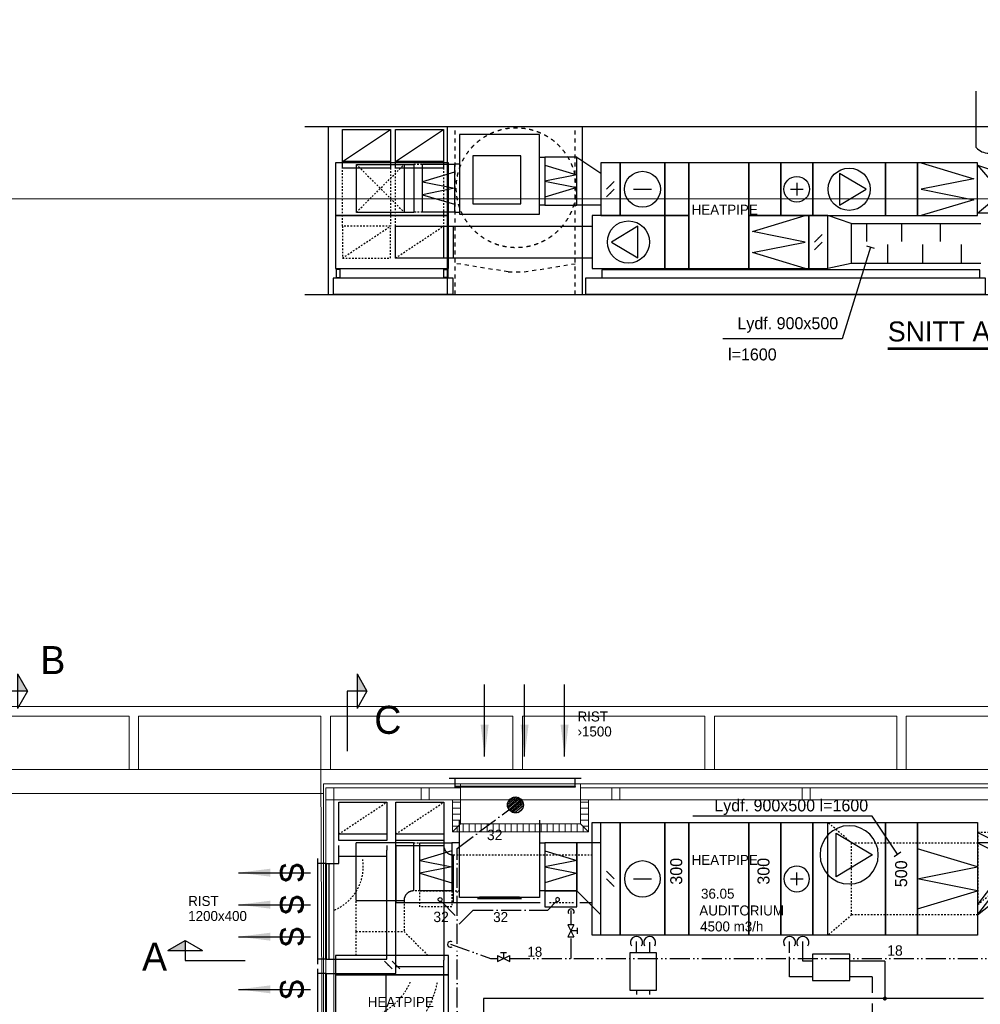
# Model space of a CAD drawing. Header units: millimetres. Extents: x 0 to 83727, y -867 to 61719.
# Tile 11 of 29: x 18242 to 30255, y 18333 to 30645. Entities that reach past the tile are written whole.
import ezdxf
from ezdxf.enums import TextEntityAlignment as Align

# ---------------------------------------------------------------- set-up
doc = ezdxf.new("R2010")
doc.units = ezdxf.units.MM
doc.header["$LTSCALE"] = 50
doc.header["$MEASUREMENT"] = 0
doc.header["$PDMODE"] = 1
for name, pattern in [('2V-CENT', [23, 20, -1.5, 0, -1.5]), ('DASHED_1', [2, 1, -1]), ('V-GOMD', [0.8, 0.4, -0.4]), ('V-OV', [6, 5, -1]), ('V-SPV', [7, 5, -1, 0, -1]), ('V-V', [2, 1, 1]), ('V-VV', [8, 5, -1, 0, -1, 0, -1])]:
    doc.linetypes.add(name, pattern=pattern)
doc.layers.get('0').update_dxf_attribs({"linetype": 'CONTINUOUS'})
for name, color, linetype in [('20606A200D001$0$A23-HEL1', 1, 'CONTINUOUS'), ('20606A200D001$0$A23-HEL2', 1, 'CONTINUOUS'), ('20606A200D001$0$A23-HEL3', 1, 'CONTINUOUS'), ('20606A200D001$0$A23-HEL4', 1, 'CONTINUOUS'), ('20606A200D001$0$A24-HEL2', 1, 'CONTINUOUS'), ('20606A200D001$0$A24-SKR1', 1, 'CONTINUOUS'), ('20606A200D001$0$A26-HEL2', 1, 'CONTINUOUS'), ('20606A200D001$0$omriss', 1, 'CONTINUOUS'), ('V050', 1, 'CONTINUOUS'), ('V051', 1, 'CONTINUOUS'), ('V060-', 3, 'CONTINUOUS'), ('V061-', 1, 'CONTINUOUS'), ('V070-', 3, 'CONTINUOUS'), ('V071-', 1, 'CONTINUOUS'), ('V080-', 3, 'CONTINUOUS'), ('V081-', 1, 'CONTINUOUS'), ('V090-', 2, 'CONTINUOUS'), ('V091-', 1, 'CONTINUOUS'), ('V100-', 6, 'CONTINUOUS'), ('V110-', 6, 'CONTINUOUS')]:
    doc.layers.add(name, color=color, linetype=linetype)
doc.styles.add('FISO', font='fiso')
doc.styles.add('ISO', font='ISO')
doc.styles.add('SIMPLEX', font='SIMPLEX')

# ---------------------------------------------------------------- blocks, each defined once
blk = doc.blocks.new('VAGG_P', base_point=(16250.5, 22586.5))
for p, q in [((16250, 22587.5), (16251, 22587.5)), ((16250, 22587.5), (16250, 22586.5)), ((16251, 22587.5), (16251, 22586.5))]:
    blk.add_line(p, q)
at = {"color": 6}
blk.add_line((16249.95, 22586.5), (16251.05, 22586.5), dxfattribs=at)
blk = doc.blocks.new('V407', base_point=(16228, 22591))
at = {"color": 1}
for p, q in [((16228.32, 22591), (16227.82, 22591.3)), ((16227.82, 22591.3), (16227.82, 22590.7)), ((16227.82, 22590.7), (16228.32, 22591))]:
    blk.add_line(p, q, dxfattribs=at)
blk.add_circle((16228, 22591), 0.4, dxfattribs=at)
blk = doc.blocks.new('V400', base_point=(16229, 22597))
for p, q in [((16229, 22598), (16229, 22597)), ((16230, 22598), (16229, 22598)), ((16230, 22597), (16230, 22598)), ((16229, 22597), (16230, 22597))]:
    blk.add_line(p, q)
blk = doc.blocks.new('KRBOJ90_P', base_point=(16233.5, 22600))
at = {"color": 0, "linetype": 'ByBlock'}
for p, q in [((16234, 22600.7), (16233, 22600.7)), ((16234, 22600.7), (16234, 22599.5)), ((16232.8, 22599.5), (16232.8, 22600.5)), ((16232.8, 22599.5), (16234, 22599.5))]:
    blk.add_line(p, q, dxfattribs=at)
blk.add_arc((16232.8, 22600.7), 0.2, 270, 360, dxfattribs=at)
blk = doc.blocks.new('2RBOJ90_P', base_point=(16233.5, 22600))
for p in [(16233.5, 22600.7), (16232.8, 22600)]:
    blk.add_point(p)
at = {"color": 0, "linetype": 'ByBlock'}
blk.add_blockref('KRBOJ90_P', (16233.5, 22600), dxfattribs=at)
at = {"style": 'ISO', "flags": 3}
blk.add_attdef('0', (16233.5, 22600), '', height=1, dxfattribs=at)
blk = doc.blocks.new('KVDIMF_900X600X300')
at = {"color": 0, "linetype": 'ByBlock'}
for p, q in [((-150, -450), (-150, 450)), ((-150, 450), (150, 450)), ((150, 450), (150, -150)), ((150, -150), (-150, -450))]:
    blk.add_line(p, q, dxfattribs=at)
blk = doc.blocks.new('2VDIMF_900X600X300')
for p in [(150, 150), (-150, 0)]:
    blk.add_point(p)
at = {"color": 0, "linetype": 'ByBlock'}
blk.add_blockref('KVDIMF_900X600X300', (0, 0), dxfattribs=at)
at = {"style": 'FISO', "flags": 3}
blk.add_attdef('0', (0, 0), '', height=1, dxfattribs=at)
blk = doc.blocks.new('C3A', base_point=(16246, 22590.5))
at = {"color": 0, "linetype": 'ByBlock'}
blk.add_line((16247, 22590.5), (16246, 22590.5), dxfattribs=at)
blk = doc.blocks.new('K3A', base_point=(16246, 22590.5))
at = {"color": 0, "linetype": 'ByBlock'}
for p, q in [((16246, 22591), (16247, 22591)), ((16247, 22591), (16247, 22590)), ((16247, 22590), (16246, 22590))]:
    blk.add_line(p, q, dxfattribs=at)
blk = doc.blocks.new('33A', base_point=(16246, 22590.5))
blk.add_point((16247, 22590.5))
at = {"color": 0, "linetype": 'ByBlock'}
blk.add_blockref('K3A', (16246, 22590.5), dxfattribs=at)
at = {"color": 1, "linetype": '2V-CENT'}
blk.add_blockref('C3A', (16246, 22590.5), dxfattribs=at)
at = {"style": 'SIMPLEX', "flags": 3}
blk.add_attdef('0', (16246, 22590.5), '', height=1, dxfattribs=at)
blk = doc.blocks.new('_SNITT1')
for p, q in [((0, 0), (15, 0)), ((0, -5), (0, 0)), ((-4.33, -2.5), (4.33, -2.5)), ((-4.33, -2.5), (0, -5)), ((0, -5), (4.33, -2.5))]:
    blk.add_line(p, q)
for points in [[(-4.33, -2.5), (0, -5), (0, -2.5)], [(-4.33, -2.5), (0, -5), (-4.33, -2.5)]]:
    blk.add_solid(points)
blk = doc.blocks.new('V420', base_point=(455, 404.5))
blk.add_line((455, 404.5), (464, 404.5))
blk.add_solid([(455, 404.5), (459, 405), (459, 404)])
blk = doc.blocks.new('V421', base_point=(455.5, 404.5))
at = {"rotation": 180}
blk.add_blockref('V420', (464.5, 404.5), dxfattribs=at)
blk = doc.blocks.new('V423', base_point=(16230, 22583))
blk.add_blockref('V421', (16230, 22583))
at = {"style": 'SIMPLEX'}
blk.add_text('s', height=4, rotation=270, dxfattribs=at).set_placement((16231, 22583), align=Align.CENTER)
blk = doc.blocks.new('K1A', base_point=(16237, 22591.5))
at = {"color": 0, "linetype": 'ByBlock'}
blk.add_line((16237, 22592), (16237, 22591), dxfattribs=at)
blk = doc.blocks.new('21A', base_point=(16237, 22591.5))
blk.add_point((16237, 22591.5))
at = {"color": 0, "linetype": 'ByBlock'}
blk.add_blockref('K1A', (16237, 22591.5), dxfattribs=at)
at = {"style": 'SIMPLEX', "flags": 3}
blk.add_attdef('0', (16237, 22591.5), '', height=1, dxfattribs=at)
blk = doc.blocks.new('V406', base_point=(16230, 22594))
at = {"color": 1}
for p, q in [((16229.8, 22594), (16230.2, 22594.4)), ((16229.8, 22593.6), (16230.2, 22594))]:
    blk.add_line(p, q, dxfattribs=at)
at = {"color": 1, "const_width": 0.04}
for points in [[(16230, 22594.22, -1), (16230, 22594.18, -1), (16230, 22594.22, -1)], [(16230, 22593.82, -1), (16230, 22593.78, -1), (16230, 22593.82, -1)]]:
    blk.add_lwpolyline(points, format="xyb", dxfattribs=at)
blk = doc.blocks.new('VUN')
at = {"color": 0}
blk.add_circle((0, 0), 0.5, dxfattribs=at)
blk = doc.blocks.new('V403', base_point=(16234, 22597))
at = {"color": 1}
for p, q in [((16233.5, 22597.5), (16234.5, 22597.2)), ((16234.5, 22597.2), (16233.5, 22597)), ((16233.5, 22597), (16234.5, 22596.8)), ((16234.5, 22596.8), (16233.5, 22596.5))]:
    blk.add_line(p, q, dxfattribs=at)
blk = doc.blocks.new('_V-12006')
at = {"color": 0}
for p, q in [((-3.2, -1.6), (3.2, 1.6)), ((-3.2, 1.6), (3.2, -1.6)), ((-3.2, 1.6), (-3.2, -1.6)), ((-1.6, 3.2), (1.6, 3.2)), ((0, 3.2), (0, 0)), ((3.2, -1.6), (3.2, 1.6))]:
    blk.add_line(p, q, dxfattribs=at)
for p in [(3.2, 1.6), (-3.2, -1.6)]:
    blk.add_point(p)
at = {"style": 'ISO', "flags": 9}
for tag, p in [('EXTTXT', (0, 14.2)), ('LITT', (0, 18.2)), ('RUM', (0, 10.2)), ('ANTAL', (0, 6.2))]:
    blk.add_attdef(tag, text='', height=2.5, dxfattribs=at).set_placement(p, align=Align.MIDDLE)
blk = doc.blocks.new('V404', base_point=(16232, 22594))
at = {"color": 1}
blk.add_line((16231.8, 22594), (16232.2, 22594), dxfattribs=at)
blk.add_circle((16232, 22594), 0.4, dxfattribs=at)
blk = doc.blocks.new('V405', base_point=(16234, 22594))
at = {"color": 1}
blk.add_line((16234, 22594.2), (16234, 22593.8), dxfattribs=at)
blk.add_blockref('V404', (16234, 22594), dxfattribs=at)
blk = doc.blocks.new('KRBOJ90_N', base_point=(16242.5, 22615))
at = {"color": 0, "linetype": 'ByBlock'}
for p, q in [((16241.8, 22614.5), (16241.8, 22615.5)), ((16241.8, 22615.5), (16242, 22615.5)), ((16242, 22615.5), (16243, 22615.5)), ((16243, 22615.5), (16243, 22614.5)), ((16242, 22614.5), (16241.8, 22614.5)), ((16243, 22614.5), (16242, 22614.5))]:
    blk.add_line(p, q, dxfattribs=at)
at = {"color": 0, "linetype": 'V-GOMD'}
blk.add_line((16242, 22614.5), (16242, 22615.5), dxfattribs=at)
blk = doc.blocks.new('2RBOJ90_N', base_point=(16242.5, 22615))
blk.add_point((16241.8, 22615))
at = {"color": 0, "linetype": 'ByBlock'}
blk.add_blockref('KRBOJ90_N', (16242.5, 22615), dxfattribs=at)
at = {"style": 'ISO', "flags": 3}
blk.add_attdef('0', (16242.5, 22615), '', height=1, dxfattribs=at)
blk = doc.blocks.new('KRBOJ90_U', base_point=(16239.9, 22615))
at = {"color": 0, "linetype": 'ByBlock'}
for p, q in [((16239.2, 22615.5), (16239.4, 22615.5)), ((16239.2, 22614.5), (16239.2, 22615.5)), ((16239.4, 22615.5), (16240.4, 22615.5)), ((16239.4, 22614.5), (16239.4, 22615.5)), ((16240.4, 22615.5), (16240.4, 22614.5)), ((16239.4, 22614.5), (16239.2, 22614.5)), ((16240.4, 22614.5), (16239.4, 22614.5))]:
    blk.add_line(p, q, dxfattribs=at)
blk.add_point((16239.2, 22615), dxfattribs=at)
blk = doc.blocks.new('2RBOJ90_U', base_point=(16239.9, 22615))
blk.add_point((16239.2, 22615))
at = {"color": 0, "linetype": 'ByBlock'}
blk.add_blockref('KRBOJ90_U', (16239.9, 22615), dxfattribs=at)
at = {"style": 'ISO', "flags": 3}
blk.add_attdef('0', (16239.9, 22615), '', height=1, dxfattribs=at)
blk = doc.blocks.new('KHDIMF_600X400X300')
at = {"color": 0, "linetype": 'ByBlock'}
for p, q in [((-150, -300), (-150, 300)), ((-150, 300), (150, 100)), ((150, 100), (150, -300)), ((150, -300), (-150, -300))]:
    blk.add_line(p, q, dxfattribs=at)
blk = doc.blocks.new('2HDIMF_600X400X300')
for p in [(-150, 0), (150, -100)]:
    blk.add_point(p)
at = {"color": 0, "linetype": 'ByBlock'}
blk.add_blockref('KHDIMF_600X400X300', (0, 0), dxfattribs=at)
at = {"style": 'FISO', "flags": 3}
blk.add_attdef('0', (0, 0), '', height=1, dxfattribs=at)
blk = doc.blocks.new('KRHDIMF_900X500X500')
at = {"color": 0, "linetype": 'ByBlock'}
for p, q in [((-250, -450), (-250, 450)), ((-250, 450), (250, 50)), ((250, 50), (250, -450)), ((250, -450), (-250, -450))]:
    blk.add_line(p, q, dxfattribs=at)
at = {"color": 1, "linetype": 'Continuous'}
for p in [(-250, 450), (-250, -450)]:
    blk.add_line(p, (250, -200), dxfattribs=at)
blk = doc.blocks.new('2RHDIMF_900X500X500')
for p in [(-250, 0), (250, -200)]:
    blk.add_point(p)
at = {"color": 0, "linetype": 'ByBlock'}
blk.add_blockref('KRHDIMF_900X500X500', (0, 0), dxfattribs=at)
at = {"style": 'FISO', "flags": 3}
blk.add_attdef('0', (0, 0), '', height=1, dxfattribs=at)
blk = doc.blocks.new('KRHDIMF_600X500X300')
at = {"color": 0, "linetype": 'ByBlock'}
for p, q in [((-150, -300), (-150, 300)), ((-150, 300), (150, 200)), ((150, 200), (150, -300)), ((150, -300), (-150, -300))]:
    blk.add_line(p, q, dxfattribs=at)
at = {"color": 1, "linetype": 'Continuous'}
for p in [(-150, 300), (-150, -300)]:
    blk.add_line(p, (150, -50), dxfattribs=at)
blk = doc.blocks.new('2RHDIMF_600X500X300')
for p in [(-150, 0), (150, -50)]:
    blk.add_point(p)
at = {"color": 0, "linetype": 'ByBlock'}
blk.add_blockref('KRHDIMF_600X500X300', (0, 0), dxfattribs=at)
at = {"style": 'FISO', "flags": 3}
blk.add_attdef('0', (0, 0), '', height=1, dxfattribs=at)
blk = doc.blocks.new('20606A200D001')
at = {"layer": '20606A200D001$0$A23-HEL1', "color": 7, "linetype": 'Continuous', "lineweight": 0}
for points in [[(29248, 22123), (55265, 22123)], [(31265, 22003), (33545, 22003)], [(33545, 21334), (33545, 22003)], [(33665, 22003), (35945, 22003)], [(33665, 21334), (33665, 22003)], [(35945, 21334), (35945, 22003)], [(36065, 22003), (38345, 22003)], [(36065, 21334), (36065, 22003)], [(38345, 21334), (38345, 22003)], [(38465, 22003), (40745, 22003)], [(38465, 21334), (38465, 22003)], [(40745, 21334), (40745, 22003)], [(40865, 22003), (43145, 22003)], [(40865, 21334), (40865, 22003)], [(43145, 21334), (43145, 22003)], [(43265, 22003), (45545, 22003)], [(43265, 21334), (43265, 22003)], [(37689, 20954), (39189, 20954)]]:
    blk.add_lwpolyline(points, dxfattribs=at)
at = {"layer": '20606A200D001$0$A23-HEL2', "color": 7, "linetype": 'Continuous', "lineweight": 0}
for points in [[(36005, 21104), (37689, 21104)], [(36005, 21104), (36005, 13844)], [(39189, 21104), (44840, 21104)]]:
    blk.add_lwpolyline(points, dxfattribs=at)
at = {"layer": '20606A200D001$0$A23-HEL3', "color": 7, "linetype": 'Continuous', "lineweight": 0}
for points in [[(63868, 21334), (22214, 21334)], [(35975, 21154), (55205, 21154)], [(35975, 21154), (35975, 13844)], [(37689, 21154), (37689, 20954)], [(39189, 20954), (39189, 21154)], [(35975, 21034), (22548, 21034)], [(36105, 13664), (36105, 20954)], [(36105, 20954), (37197, 20954)], [(37297, 20954), (37689, 20954)], [(39189, 20954), (39581, 20954)], [(39681, 20954), (41964, 20954)], [(42064, 20954), (44348, 20954)]]:
    blk.add_lwpolyline(points, dxfattribs=at)
at = {"layer": '20606A200D001$0$A23-HEL4', "color": 7, "linetype": 'Continuous', "lineweight": 0}
for points in [[(36005, 21104), (36005, 20954), (36105, 20954), (36105, 21104)], [(37197, 21104), (37197, 20954), (37297, 20954), (37297, 21104)], [(39581, 21104), (39581, 20954), (39681, 20954), (39681, 21104)], [(41964, 21104), (41964, 20954), (42064, 20954), (42064, 21104)]]:
    blk.add_lwpolyline(points, close=True, dxfattribs=at)
at = {"layer": '20606A200D001$0$A24-HEL2', "color": 7, "linetype": 'Continuous', "lineweight": 0}
for points in [[(37589, 20954), (37589, 20554)], [(37689, 20954), (37689, 20654)], [(39189, 20954), (39189, 20654)], [(39289, 20954), (39289, 20554)], [(39189, 20654), (37689, 20654)], [(39189, 20654), (39106, 20654)], [(39289, 20554), (37589, 20554)]]:
    blk.add_lwpolyline(points, dxfattribs=at)
blk.add_arc((38439, 20804), 100, 0, 0, dxfattribs=at)
at = {"layer": '20606A200D001$0$A24-SKR1', "color": 7, "linetype": 'Continuous', "lineweight": 0}
for points in [[(37589, 20925), (37689, 20925)], [(37589, 20850), (37689, 20850)], [(39189, 20925), (39289, 20925)], [(39189, 20850), (39289, 20850)], [(37589, 20775), (37689, 20775)], [(37589, 20700), (37689, 20700)], [(39189, 20775), (39289, 20775)], [(39189, 20700), (39289, 20700)], [(37689, 20654), (37589, 20554)], [(37589, 20625), (37660, 20625)], [(37650, 20554), (37650, 20615)], [(37725, 20554), (37725, 20654)], [(37800, 20554), (37800, 20654)], [(37875, 20554), (37875, 20654)], [(37950, 20554), (37950, 20654)], [(38025, 20554), (38025, 20654)], [(38100, 20554), (38100, 20654)], [(38175, 20554), (38175, 20654)], [(38250, 20554), (38250, 20654)], [(38325, 20554), (38325, 20654)], [(38400, 20554), (38400, 20654)], [(38475, 20554), (38475, 20654)], [(38550, 20554), (38550, 20654)], [(38625, 20554), (38625, 20654)], [(38700, 20554), (38700, 20654)], [(38775, 20554), (38775, 20654)], [(38850, 20554), (38850, 20654)], [(38925, 20554), (38925, 20654)], [(39000, 20554), (39000, 20654)], [(39075, 20554), (39075, 20654)], [(39150, 20554), (39150, 20654)], [(39189, 20654), (39289, 20554)], [(39217, 20625), (39289, 20625)], [(39225, 20554), (39225, 20617)]]:
    blk.add_lwpolyline(points, dxfattribs=at)
at = {"layer": '20606A200D001$0$A26-HEL2', "color": 7, "linetype": 'Continuous', "lineweight": 0}
blk.add_lwpolyline([(63946, 28469), (29155, 28469)], dxfattribs=at)
at = {"layer": '20606A200D001$0$omriss', "color": 7, "linetype": 'Continuous', "lineweight": 0}
blk.add_lwpolyline([(63868, 21034), (55205, 21034), (55205, 12324), (32179, 12324), (32179, 13844), (35975, 13844), (35945, 21334), (63868, 21334), (64183, 50129), (72597, 50024), (72563, 47188), (70002, 47265), (69727, 18635), (63842, 18674)], close=True, dxfattribs=at)

msp = doc.modelspace()

# ---------------------------------------------------------------- linework, layer by layer
at = {"layer": 'V050'}
for p, q in [((21807.73, 29307.61), (41522.27, 29307.61)), ((22105, 27207.61), (22105, 29307.61)), ((23593.77, 27207.61), (23593.77, 29307.61)), ((25281.98, 27207.61), (25281.98, 29307.61)), ((21807.73, 27207.61), (41522.27, 27207.61)), ((25399.88, 19196.57), (25399.88, 20606.57)), ((25399.88, 20606.57), (25509.88, 20606.57)), ((28349.99, 19196.57), (28349.99, 20606.57)), ((25509.88, 19196.57), (25399.88, 19196.57))]:
    msp.add_line(p, q, dxfattribs=at)
at = {"layer": 'V050', "linetype": 'DASHED_1'}
for p, q in [((23688.77, 27207.61), (23688.77, 29307.61)), ((25186.98, 27207.61), (25186.98, 29307.61)), ((24351.39, 27491.58), (23688.77, 27597.54)), ((24551.39, 27491.58), (25186.98, 27593.22)), ((24351.39, 27491.58), (24551.39, 27491.58))]:
    msp.add_line(p, q, dxfattribs=at)
at = {"layer": 'V050'}
for points in [[(22199.38, 27423), (22249.38, 27423), (22249.38, 27523), (22199.38, 27523)], [(23596.9, 27423), (23546.9, 27423), (23546.9, 27523), (23596.9, 27523)], [(25519.89, 27417.07), (30249.76, 27417.07), (30249.76, 27517.07), (25519.89, 27517.07)], [(22161.32, 27211.65), (23661.32, 27211.65), (23661.32, 27411.65), (22161.32, 27411.65)], [(25318.27, 27211.65), (30318.27, 27211.65), (30318.27, 27411.65), (25318.27, 27411.65)], [(24809.88, 19551.57), (25209.88, 19551.57), (25209.88, 19751.57), (24809.88, 19751.57)]]:
    msp.add_lwpolyline(points, close=True, dxfattribs=at)
at = {"layer": 'V050', "linetype": 'V-GOMD'}
msp.add_lwpolyline([(23646.73, 19551.57), (23246.73, 19551.57), (23246.73, 19751.57), (23646.73, 19751.57)], close=True, dxfattribs=at)
at = {"layer": 'V050', "linetype": 'DASHED_1'}
msp.add_circle((24451.25, 28543.99), 750, dxfattribs=at)
at = {"layer": 'V051'}
for p, q in [((28882.81, 27799.05), (28527.6, 26654.78)), ((28930.57, 27784.23), (28835.06, 27813.87)), ((28527.6, 26654.78), (27035.34, 26654.78)), ((28902.55, 20684.82), (26660.61, 20684.82)), ((29218.29, 20211.33), (28902.55, 20684.82)), ((29176.69, 20183.59), (29259.89, 20239.07))]:
    msp.add_line(p, q, dxfattribs=at)
at = {"layer": 'V060-', "linetype": 'Continuous'}
for p, q in [((30203.93, 29045.12), (30203.93, 29750.34)), ((23743.93, 28836.71), (23677.98, 28836.71)), ((24743.93, 28925.02), (24809.88, 28925.02)), ((24809.88, 28325.02), (24743.93, 28325.02)), ((23677.98, 28236.71), (23743.93, 28236.71)), ((28638.94, 28097.86), (30260.17, 28097.86)), ((23662.47, 28065.02), (25399.88, 28065.02)), ((25399.88, 27665.02), (23662.47, 27665.02)), ((30260.17, 27597.86), (28638.94, 27597.86)), ((23743.93, 19668.74), (23743.93, 20637)), ((24743.93, 20637), (24743.93, 19668.74)), ((22232.73, 20262.25), (22232.73, 20321)), ((22832.73, 20321), (22832.73, 20262.25)), ((22945, 20321), (22945, 20382.88)), ((22945, 18883.42), (22945, 20321)), ((23545, 20382.88), (23545, 20321)), ((23545, 20321), (23545, 18883.42)), ((23744.43, 20351.57), (23646.73, 20351.57)), ((24743.43, 20351.57), (24809.88, 20351.57)), ((24809.88, 19751.57), (24743.43, 19751.57)), ((24751.51, 19601.57), (23665.39, 19601.57)), ((25399.88, 19601.57), (25245.48, 19601.57))]:
    msp.add_line(p, q, dxfattribs=at)
at = {"layer": 'V060-', "color": 1, "linetype": 'Continuous'}
for p, q in [((22278.45, 28870.47), (22878.45, 29270.47)), ((22942, 28870.47), (23542, 29270.47))]:
    msp.add_line(p, q, dxfattribs=at)
at = {"layer": 'V060-', "color": 1, "linetype": 'V-GOMD'}
for p, q in [((22452, 28835.97), (23052, 28235.97)), ((22452, 28235.97), (23052, 28835.97)), ((22278.73, 27664.29), (22878.73, 28064.29)), ((22942.29, 27664.29), (23542.29, 28064.29)), ((22232.73, 20462), (22832.73, 20862)), ((22945, 20462), (23545, 20862))]:
    msp.add_line(p, q, dxfattribs=at)
at = {"layer": 'V060-', "linetype": 'V-GOMD'}
for p, q in [((23172.28, 28836.71), (23277.98, 28836.71)), ((22278.73, 28064.29), (22278.73, 28790.96)), ((22878.73, 28790.96), (22878.73, 28064.29)), ((22942.29, 28064.29), (22942.29, 28790.96)), ((23542.29, 28790.96), (23542.29, 28064.29)), ((23277.98, 28236.71), (23172.28, 28236.71)), ((28646, 20351.57), (28349.99, 20606.57)), ((23168.55, 20351.57), (23246.73, 20351.57)), ((28646, 20351.57), (30224.73, 20351.57)), ((28646, 19451.57), (28646, 20351.57)), ((23665.39, 20201.57), (25399.88, 20201.57)), ((23246.73, 19751.57), (23168.55, 19751.57)), ((23646.73, 19751.57), (23744.43, 19751.57)), ((22448.14, 19243.54), (22448.14, 19631)), ((23048.14, 19631), (23048.14, 19243.54)), ((25167.77, 19601.57), (24851.41, 19601.57)), ((28646, 19451.57), (28349.99, 19196.57)), ((30224.73, 19451.57), (28646, 19451.57))]:
    msp.add_line(p, q, dxfattribs=at)
at = {"layer": 'V060-'}
for p, q in [((28638.94, 28097.86), (28349.88, 28195.02)), ((28638.94, 28097.86), (28638.94, 27597.86)), ((28832.52, 28097.86), (28832.52, 27872.05)), ((29268.08, 28097.86), (29268.08, 27872.05)), ((29752.02, 28097.86), (29752.02, 27872.05)), ((29098.69, 27597.86), (29098.69, 27835.77)), ((29534.25, 27597.86), (29534.25, 27835.77)), ((30018.2, 27597.86), (30018.2, 27835.77)), ((28638.94, 27597.86), (28349.88, 27535.02))]:
    msp.add_line(p, q, dxfattribs=at)
for points in [[(23743.93, 28211.5), (24743.93, 28211.5), (24743.93, 29211.5), (23743.93, 29211.5)], [(23909.26, 28343.31), (24509.26, 28343.31), (24509.26, 28943.31), (23909.26, 28943.31)]]:
    msp.add_lwpolyline(points, close=True, dxfattribs=at)
at = {"layer": 'V060-', "linetype": 'V-GOMD'}
msp.add_lwpolyline([(22278.73, 27664.29), (22878.73, 27664.29), (22878.73, 28064.29), (22278.73, 28064.29)], close=True, dxfattribs=at)
at = {"layer": 'V060-'}
msp.add_arc((30361.43, 29191.33), 214.91, 222.872033, 317.127967, dxfattribs=at)
at = {"layer": 'V060-', "color": 1, "linetype": 'V-GOMD'}
for centre, radius, start, end in [((21951.42, 20053.12), 586.13, 292.844045, 369.139558), ((22402.48, 18924.56), 788.59, 268.267619, 337.135749), ((22304.35, 18843.76), 1185.15, 273.927383, 348.687126)]:
    msp.add_arc(centre, radius, start, end, dxfattribs=at)
at = {"layer": 'V061-', "color": 7, "const_width": 35}
msp.add_lwpolyline([(29098.3, 26532.82), (30704.75, 26532.82)], dxfattribs=at)
at = {"layer": 'V070-'}
for p, q in [((22232.73, 20095.83), (22232.73, 20262.25)), ((22832.73, 18895.83), (22832.73, 20262.25)), ((22065.17, 20095.83), (22232.73, 20095.83)), ((22108.57, 20095.83), (22108.57, 18895.83)), ((22232.73, 20186.67), (22832.73, 20186.67)), ((22065.17, 18895.83), (22832.73, 18895.83)), ((22945, 18717), (22945, 18883.42)), ((23545, 17517), (23545, 18883.42)), ((22064.27, 18717), (22945, 18717)), ((22820.85, 18717), (22820.85, 17517)), ((22945, 18807.84), (23545, 18807.84))]:
    msp.add_line(p, q, dxfattribs=at)
at = {"layer": 'V080-', "linetype": 'V-VV'}
for p, q in [((25136.78, 19330.46), (25136.78, 19507.08)), ((23628.29, 19085.12), (24131.37, 18907.12)), ((25136.78, 18907.12), (25136.78, 19173.82)), ((24131.37, 18907.12), (24210.44, 18907.12)), ((24371.92, 18907.12), (31098, 18907.12))]:
    msp.add_line(p, q, dxfattribs=at)
at = {"layer": 'V080-', "color": 1}
for centre, start, end in [((25137.21, 19488.61), 327.891597, 572.108403), ((23630.38, 19083.24), 57.891597, 302.108403)]:
    msp.add_arc(centre, 37.5, start, end, dxfattribs=at)
at = {"layer": 'V090-', "color": 1}
for p, q in [((24455.98, 20924.82), (24342.59, 20828.73)), ((24479.3, 20918.6), (24344.69, 20804.54)), ((24426.06, 20924.52), (24348.2, 20858.54)), ((24497.68, 20908.88), (24351.35, 20784.9)), ((24513.41, 20895.71), (24361.53, 20767.01)), ((24524.29, 20882.74), (24372.4, 20754.04)), ((24533.33, 20866.59), (24386.43, 20742.11)), ((24540.06, 20845.53), (24406.43, 20732.3)), ((24541.82, 20819.36), (24432.03, 20726.33)), ((24531.19, 20780.52), (24470.97, 20729.49))]:
    msp.add_line(p, q, dxfattribs=at)
at = {"layer": 'V090-', "linetype": 'V-SPV'}
for p, q in [((23712.6, 20283.69), (24359.96, 20765.48)), ((23712.6, 19088.41), (23712.6, 20283.69)), ((23511.21, 19622.13), (23712.6, 19420.79)), ((24956.12, 19622.13), (24846.23, 19512.27)), ((23914, 19512.32), (23712.6, 19310.97)), ((23914, 19512.32), (24846.23, 19512.27)), ((23712.6, 16544.43), (23712.6, 19001.75))]:
    msp.add_line(p, q, dxfattribs=at)
at = {"layer": 'V090-', "color": 1}
msp.add_circle((24442.03, 20825.8), 100, dxfattribs=at)
at = {"layer": 'V100-', "linetype": 'V-OV'}
msp.add_line((27869.06, 18675.24), (27869.06, 19117.71), dxfattribs=at)
at = {"layer": 'V100-', "linetype": 'V-V'}
msp.add_line((28034.46, 18872.53), (28034.46, 19117.71), dxfattribs=at)
at = {"layer": 'V100-', "color": 1}
for p, q in [((25871.65, 18979), (25871.65, 18512.26)), ((26204.22, 18979), (25871.65, 18979)), ((26204.22, 18512.26), (26204.22, 18979)), ((28623.77, 18961.84), (28157.03, 18961.84)), ((28157.03, 18961.84), (28157.03, 18629.27)), ((28623.77, 18629.27), (28623.77, 18961.84)), ((28157.03, 18629.27), (28623.77, 18629.27)), ((25871.65, 18512.26), (26204.22, 18512.26))]:
    msp.add_line(p, q, dxfattribs=at)
at = {"layer": 'V100-', "color": 1, "const_width": 24.75}
msp.add_lwpolyline([(29049.37, 18405.35, 1), (29074.62, 18405.35, 1)], format="xyb", close=True, dxfattribs=at)
at = {"layer": 'V100-', "color": 1}
for centre in [(27869.54, 19105.83), (28035.1, 19105.83)]:
    msp.add_arc(centre, 75, 327.891597, 572.108403, dxfattribs=at)
at = {"layer": 'V110-', "linetype": 'V-OV'}
for p, q in [((25954.66, 18979), (25954.66, 19116.77)), ((28157.03, 18872.53), (28034.46, 18872.53))]:
    msp.add_line(p, q, dxfattribs=at)
at = {"layer": 'V110-', "linetype": 'V-V'}
for p, q in [((26120.45, 18979), (26120.45, 19109.56)), ((29062, 18872.53), (28623.77, 18872.53)), ((29062, 18872.53), (29062, 18405.35)), ((28157.03, 18675.24), (27869.06, 18675.24)), ((28900.98, 18675.24), (28623.77, 18675.24)), ((28900.98, 18675.24), (28900.98, 18478.93)), ((25957.36, 18512.26), (25957.36, 18455.19)), ((26118.38, 18512.26), (26118.38, 18455.19)), ((30295.83, 18405.35), (24041.48, 18405.35)), ((24041.48, 18405.35), (24041.48, 17262.07)), ((28900.98, 18343.74), (28900.98, 18227.79))]:
    msp.add_line(p, q, dxfattribs=at)
at = {"layer": 'V110-', "color": 1}
for centre in [(25955.33, 19105.83), (26120.89, 19105.83)]:
    msp.add_arc(centre, 75, 327.891597, 572.108403, dxfattribs=at)

# ---------------------------------------------------------------- block references
at = {"layer": 'V050'}
for name, p, xscale, yscale, zscale in [('V400', (22193.14, 28195.02), 1410, 660, 1410), ('V400', (24809.88, 28325.02), 400, 600, 400), ('V403', (25009.88, 28625.02), 400, 400, 400), ('V400', (25509.88, 28195.02), 240, 660, 240), ('V400', (25749.88, 28195.02), 560, 660, 560), ('V400', (26309.88, 28195.02), 300, 660, 300), ('V400', (26609.88, 27535.02), 750, 1320, 750), ('V400', (27359.88, 28195.02), 400, 660, 400), ('V400', (27759.88, 28195.02), 400, 660, 400), ('V400', (28159.88, 28195.02), 910, 660, 910), ('V400', (29069.88, 28195.02), 400, 660, 400), ('V400', (29469.88, 28195.02), 750, 660, 750), ('V403', (29844.88, 28525.02), 660, 660, 660), ('V404', (26029.88, 28525.02), 560, 560, 560), ('V407', (28614.88, 28525.02), 660, 660, 660), ('V406', (25629.88, 28525.02), 240, 240, 240), ('V405', (27959.88, 28525.02), 400, 400, 400), ('V400', (22193.14, 27535.02), 1410, 660, 1410), ('V400', (26309.88, 27535.02), 300, 660, 300), ('V400', (28109.88, 27535.02), 240, 660, 240), ('V406', (28229.88, 27865.02), 240, 240, 240), ('V400', (24809.88, 19751.57), 400, 600, 400), ('V403', (25009.88, 20051.57), 400, 400, 400)]:
    msp.add_blockref(name, p, dxfattribs=dict(at, xscale=xscale, yscale=yscale, zscale=zscale))
at = {"layer": 'V050', "linetype": 'V-GOMD', "xscale": -400, "zscale": 400}
for name, p, yscale in [('V400', (23677.98, 28236.71), 600), ('V403', (23477.98, 28536.71), 400), ('V400', (23646.73, 19751.57), 600), ('V403', (23446.73, 20051.57), 400)]:
    msp.add_blockref(name, p, dxfattribs=dict(at, yscale=yscale))
at = {"layer": 'V050'}
for name, p, xscale, yscale, zscale, rotation in [('V400', (26309.88, 28195.02), 910, 660, 910, 180), ('V400', (28109.88, 28195.02), 750, 660, 750, 180), ('V403', (27734.88, 27865.02), 660, 660, 660, 180), ('V407', (25854.88, 27865.02), 660, 660, 660, 180), ('V400', (25509.88, 20606.57), -240, 1410, 240, 180), ('V400', (25749.88, 20606.57), -560, 1410, 560, 180), ('V400', (26309.88, 20606.57), -300, 1410, 300, 180), ('V400', (26609.88, 20606.57), -750, 1410, 750, 180), ('V400', (27359.88, 20606.57), -400, 1410, 400, 180), ('V400', (27759.88, 20606.57), -400, 1410, 400, 180), ('V400', (28159.88, 20606.57), -910, 1410, 910, 180), ('V407', (28614.88, 20202.27), -910, 910, 910, 180), ('V400', (29069.88, 20606.57), -400, 1410, 400, 180), ('V400', (29469.88, 20606.57), -750, 1410, 750, 180), ('V403', (29844.88, 19901.57), -750, 750, 750, 180), ('V404', (26029.88, 19901.57), -560, 560, 560, 180), ('V406', (25629.88, 19901.57), -240, 240, 240, 180), ('V405', (27959.88, 19901.57), -400, 400, 400, 180), ('V400', (22193.14, 18943.54), 240, 1410, 240, 270), ('V406', (22898.14, 18823.54), 240, 240, 240, 270), ('V400', (22193.14, 18703.54), 750, 1410, 750, 270)]:
    msp.add_blockref(name, p, dxfattribs=dict(at, xscale=xscale, yscale=yscale, zscale=zscale, rotation=rotation))
at = {"layer": 'V060-'}
msp.add_blockref('20606A200D001', (-13935.71, -65), dxfattribs=at)
at = {"layer": 'V060-', "linetype": 'Continuous'}
for name, p, xscale, yscale, zscale, rotation in [('2RBOJ90_U', (22578.45, 29070.47), 400, 600, 400, 90), ('2RBOJ90_U', (23242, 29070.47), 400, 600, 400, 90), ('2RBOJ90_N', (22532.73, 20662), 400, 600, 400, 90), ('2RBOJ90_N', (23245, 20662), 400, 600, 400, 90), ('21A', (24243.93, 19668), 1000, 1000, 1000, 270)]:
    msp.add_blockref(name, p, dxfattribs=dict(at, xscale=xscale, yscale=yscale, zscale=zscale, rotation=rotation))
at = {"layer": 'V060-', "linetype": 'V-GOMD', "xscale": 600, "zscale": 600}
for name, p, yscale, rotation in [('2RBOJ90_U', (22752, 28535.97), 600, 180), ('2RBOJ90_N', (23242.29, 27864.29), 400, 180), ('2RBOJ90_P', (22748.14, 20051), 600, 180), ('2RBOJ90_P', (23245, 19901), 600, 270)]:
    msp.add_blockref(name, p, dxfattribs=dict(at, yscale=yscale, rotation=rotation))
at = {"layer": 'V060-', "linetype": 'Continuous'}
for name, p in [('2HDIMF_600X400X300', (25359.88, 28625.02)), ('2RHDIMF_600X500X300', (30369.88, 28525.02))]:
    msp.add_blockref(name, p, dxfattribs=at)
at = {"layer": 'V060-', "xscale": -50, "yscale": 50, "zscale": 50}
for p, rotation in [((18088.43, 22250.19), 90), ((22335.15, 22250.19), 90), ((20312.21, 18880.47), 180)]:
    msp.add_blockref('_SNITT1', p, dxfattribs=dict(at, rotation=rotation))
at = {"layer": 'V060-', "linetype": 'V-GOMD', "xscale": -1, "rotation": 180}
msp.add_blockref('2RHDIMF_900X500X500', (30473, 20033), dxfattribs=at)
at = {"layer": 'V060-', "linetype": 'Continuous', "xscale": -1}
msp.add_blockref('2VDIMF_900X600X300', (25359.88, 19901.57), dxfattribs=at)
at = {"layer": 'V060-', "linetype": 'Continuous', "xscale": -1, "rotation": 180}
msp.add_blockref('2RHDIMF_900X500X500', (30469.88, 19901.57), dxfattribs=at)
at = {"layer": 'V060-', "linetype": 'V-GOMD', "rotation": 90}
msp.add_blockref('2VDIMF_900X600X300', (22898.14, 19093.54), dxfattribs=at)
at = {"layer": 'V070-', "yscale": 100}
for name, p, xscale, zscale, rotation in [('V420', (24056.13, 21430.29), 100, 100, 90), ('V420', (24556.13, 21430.29), 100, 100, 90), ('V420', (25056.13, 21430.29), 100, 100, 90), ('VAGG_P', (24437.49, 21158.08), 1500, 1500, 180), ('V423', (21877.97, 19979), 100, 100, 180), ('VAGG_P', (21965.17, 19495.83), 1200, 1200, 270), ('V423', (21877.97, 19579), 100, 100, 180), ('V423', (21877.97, 19179), 100, 100, 180), ('VAGG_P', (21964.27, 18117), 1200, 1200, 270), ('V423', (21877.97, 18520.38), 100, 100, 180)]:
    msp.add_blockref(name, p, dxfattribs=dict(at, xscale=xscale, zscale=zscale, rotation=rotation))
at = {"layer": 'V070-', "linetype": 'Continuous', "xscale": 10, "yscale": 1500, "zscale": 10, "rotation": 270}
msp.add_blockref('33A', (24437.49, 21058.08), dxfattribs=at)
at = {"layer": 'V070-', "linetype": 'Continuous', "xscale": 10, "yscale": 1200, "zscale": 10}
for p in [(22065.17, 19495.83), (22064.27, 18117)]:
    msp.add_blockref('33A', p, dxfattribs=at)
at = {"layer": 'V070-', "xscale": 500, "yscale": 20, "zscale": 500}
msp.add_blockref('VAGG_P', (24243.93, 19657.91), dxfattribs=at)
at = {"layer": 'V080-', "color": 1, "xscale": 24, "yscale": 24, "zscale": 0.48, "rotation": 270}
msp.add_blockref('_V-12006', (25135.07, 19251.95), dxfattribs=at)
at = {"layer": 'V080-', "color": 1, "xscale": 24, "yscale": 24, "zscale": 0.48}
msp.add_blockref('_V-12006', (24292.92, 18905.63), dxfattribs=at)
at = {"layer": 'V090-', "color": 1, "yscale": 50, "zscale": 50}
for p, xscale in [((23499.55, 19643.7), 50), ((24967.78, 19643.7), -50)]:
    msp.add_blockref('VUN', p, dxfattribs=dict(at, xscale=xscale))

# ---------------------------------------------------------------- texts
at = {"layer": 'V051', "color": 1, "style": 'FISO'}
for s, p in [('HEATPIPE', (26645.22, 28206.79)), ('HEATPIPE', (26645.22, 20076.5)), ('36.05', (26762.35, 19654.19)), ('AUDITORIUM', (26741.36, 19443.98)), ('4500 m3/h', (26751.85, 19244.64)), ('HEATPIPE', (22594.67, 18300.38))]:
    msp.add_text(s, height=125, dxfattribs=at).set_placement(p)
for s, p in [('Lydf. 900x500', (28477.6, 26774.78)), ('l=1600', (27707.97, 26384.78)), ('Lydf. 900x500 l=1600', (28852.55, 20745.63))]:
    msp.add_text(s, height=150, dxfattribs=at).set_placement(p, align=Align.RIGHT)
for s, p in [('300', (26527.07, 19829.55)), ('300', (27618.45, 19829.55)), ('500', (29339.48, 19798.08))]:
    msp.add_text(s, height=150, rotation=90, dxfattribs=at).set_placement(p)
at = {"layer": 'V061-', "color": 7, "style": 'FISO'}
msp.add_text('SNITT A-A', height=250, dxfattribs=at).set_placement((29098.3, 26621.74))
at = {"layer": 'V061-', "color": 1, "style": 'FISO'}
for s, p in [('B', (18500.34, 22462.62)), ('C', (22676.47, 21715.38)), ('A', (19772.26, 18754.73))]:
    msp.add_text(s, height=350, dxfattribs=at).set_placement(p)
at = {"layer": 'V071-', "color": 1, "style": 'FISO'}
for s, p in [('RIST', (25218.12, 21869.93)), ('›1500', (25218.12, 21682.43)), ('RIST', (20349.03, 19562.86)), ('1200x400', (20349.03, 19375.36))]:
    msp.add_text(s, height=125, dxfattribs=at).set_placement(p)
at = {"layer": 'V081-', "color": 1, "style": 'FISO'}
for height, p in [(125, (24591.11, 18928.11)), (130, (29091.45, 18941.24))]:
    msp.add_text('18', height=height, dxfattribs=at).set_placement(p)
at = {"layer": 'V091-', "color": 1, "style": 'FISO'}
for height, p in [(130, (24085.23, 20386.22)), (130, (23415.11, 19361.6)), (125, (24163.56, 19361.6))]:
    msp.add_text('32', height=height, dxfattribs=at).set_placement(p)

doc.saveas('drawing.dxf')
